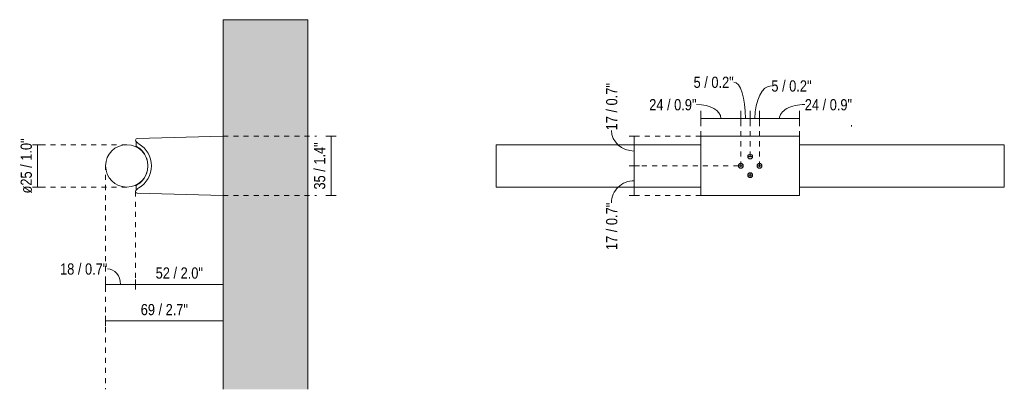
# Model space of a CAD drawing. Header units: millimetres. Extents: x -3389 to -2195, y 382 to 6766.
# Tile 1 of 3: x -2776 to -2195, y 382 to 600. Entities that reach past the tile are written whole.
import ezdxf

# ---------------------------------------------------------------- set-up
doc = ezdxf.new("R2010")
doc.units = ezdxf.units.MM
doc.linetypes.add('Dash', pattern=[6, 3, -3])
doc.linetypes.add('Hidden', pattern=[7.14375, 4.7625, -2.38125])
for name, color, linetype, lineweight in [('Cotas', 7, 'Continuous', 9), ('Cotas-3', 7, 'Continuous', 9), ('Elementos de detalle', 7, 'Continuous', 9), ('Lighthing Fixture Detail Wide Black', 7, 'Continuous', 20), ('Luminarias', 7, 'Continuous', 20), ('Muros', 7, 'Continuous', 9), ('Patrón de corte', 7, 'Continuous', 9)]:
    doc.layers.add(name, color=color, linetype=linetype, lineweight=lineweight)
doc.layers.add('Lighthing Fixture Dim Grey Dash', color=7, linetype='Dash', lineweight=9, true_color=0xd2d2d2)
doc.styles.add('Arial Narrow', font='ARIALN.TTF', dxfattribs={"height": 6.6})
doc.dimstyles.new('FARO_-_2_2mm_Arial_Narrow_mm_Inch_Left', dxfattribs={"dimscale": 304.8, "dimtxt": 6.754644, "dimasz": 0, "dimexe": 0.009843, "dimexo": 0.0625, "dimgap": 0.004921, "dimtad": 1, "dimdec": 0, "dimzin": 0, "dimdsep": 46, "dimtxsty": 'Arial Narrow', "dimblk1": 'NONE', "dimblk2": 'NONE', "dimsah": 1, "dimcen": 0.09, "dimadec": 0, "dimazin": 0, "dimtfac": 1, "dimtdec": 4, "dimtix": 1, "dimtmove": 0, "dimatfit": 3, "dimfxl": 0.009843, "dimfxlon": 1, "dimtvp": 1, "dimtolj": 1, "dimtzin": 0, "dimarcsym": 2})
doc.dimstyles.new('FARO_-_2_2mm_Arial_Narrow_mm_Inch_Left_1', dxfattribs={"dimscale": 304.8, "dimtxt": 6.754644, "dimasz": 0, "dimexe": 0.009843, "dimexo": 0.0625, "dimgap": 0.004921, "dimtad": 1, "dimdec": 0, "dimzin": 0, "dimdsep": 46, "dimtxsty": 'Arial Narrow', "dimblk1": 'NONE', "dimblk2": 'NONE', "dimsah": 1, "dimcen": 0.09, "dimadec": 0, "dimazin": 0, "dimtfac": 1, "dimtdec": 4, "dimtix": 1, "dimtmove": 1, "dimatfit": 3, "dimfxl": 0.009843, "dimfxlon": 1, "dimtvp": 1, "dimtolj": 1, "dimtzin": 0, "dimarcsym": 2})
doc.dimstyles.new('FARO_-_2_2mm_Arial_Narrow_mm_Inch_Left_2', dxfattribs={"dimscale": 304.8, "dimtxt": 6.754644, "dimasz": 0, "dimexe": 0.009843, "dimexo": 0.0625, "dimgap": 0.004921, "dimtad": 1, "dimdec": 0, "dimzin": 0, "dimdsep": 46, "dimtxsty": 'Arial Narrow', "dimblk1": 'NONE', "dimblk2": 'NONE', "dimsah": 1, "dimcen": 0.09, "dimadec": 0, "dimazin": 0, "dimtfac": 1, "dimtdec": 4, "dimtix": 1, "dimtmove": 1, "dimatfit": 3, "dimfxl": 0.009843, "dimfxlon": 1, "dimtvp": 1, "dimtolj": 1, "dimtzin": 0, "dimarcsym": 2})
doc.dimstyles.new('FARO_-_2_2mm_Arial_Narrow_mm_Inch_Left_3', dxfattribs={"dimscale": 304.8, "dimtxt": 6.754644, "dimasz": 0, "dimexe": 0.009843, "dimexo": 0.0625, "dimgap": 0.004921, "dimtad": 1, "dimdec": 0, "dimzin": 0, "dimdsep": 46, "dimtxsty": 'Arial Narrow', "dimblk1": 'NONE', "dimblk2": 'NONE', "dimsah": 1, "dimcen": 0.09, "dimadec": 0, "dimazin": 0, "dimtfac": 1, "dimtdec": 4, "dimtix": 1, "dimtmove": 1, "dimatfit": 3, "dimfxl": 0.009843, "dimfxlon": 1, "dimtvp": 1, "dimtolj": 1, "dimtzin": 0, "dimarcsym": 2})

# ---------------------------------------------------------------- blocks, each defined once
blk = doc.blocks.new('calma_walllamp - 63520 TIDE 300 Black wall lamp-581954-Lateral_PDF')
at = {"layer": 'Luminarias'}
for p, q in [((-3268.96, 531.18), (-3319.75, 529.85)), ((-3320.36, 528.02), (-3320.36, 525.25)), ((-3320.36, 502.16), (-3320.36, 499.36)), ((-3319.75, 497.53), (-3268.96, 496.2))]:
    blk.add_line(p, q, dxfattribs=at)
for centre, radius, start, end in [((-3319.73, 528.85), 0.996, 91.5, 212.5), ((-3325.87, 513.69), 12.5, 90, 270), ((-3325.87, 513.69), 12.5, 270, 90), ((-3316.47, 530.93), 4.86, 212.5, 240.50925), ((-3316.47, 530.93), 4.86, 216.76626, 228.63776), ((-3326.37, 513.71), 13.02, 28.83659, 62.50913), ((-3326.35, 513.7), 15.01, 299.96461, 60.03539), ((-3326.37, 513.71), 13.02, 17.08143, 21.52203), ((-3326.37, 513.71), 13.02, 352.7173, 353.05454), ((-3326.37, 513.71), 13.02, 6.94546, 7.13277), ((-3326.37, 513.71), 13.02, 297.49087, 330.9989), ((-3326.37, 513.71), 13.02, 338.31345, 342.36623), ((-3316.47, 496.45), 4.86, 119.49075, 147.5), ((-3316.47, 496.45), 4.86, 131.36224, 143.23374), ((-3319.73, 498.53), 0.996, 147.5, 268.63592)]:
    blk.add_arc(centre, radius, start, end, dxfattribs=at)
blk = doc.blocks.new('calma_walllamp - 63520 TIDE 300 Black wall lamp-581954-Alzado_PDF Fixing')
at = {"layer": 'Luminarias', "color": 9, "true_color": 0xc0c0c0}
for p, q in [((6551, 496.2), (6551, 531.18)), ((6609.3, 531.18), (6551, 531.18)), ((6609.3, 531.18), (6609.3, 496.2)), ((6551, 526.19), (6430.2, 526.19)), ((6430.2, 526.19), (6430.2, 501.19)), ((6730.2, 526.19), (6609.3, 526.19)), ((6730.2, 501.19), (6730.2, 526.19)), ((6430.2, 501.19), (6551, 501.19)), ((6609.3, 501.19), (6730.2, 501.19)), ((6551, 496.2), (6609.3, 496.2))]:
    blk.add_line(p, q, dxfattribs=at)
blk = doc.blocks.new('DIMBLOCK3-Lateral_PDF')
at = {"layer": 'Cotas-3', "color": 251, "true_color": 0x5b5b5b}
for p, q in [((-2765.75, 526.19), (-2768.75, 526.19)), ((-2765.75, 526.19), (-2765.75, 501.19)), ((-2765.75, 526.19), (-2762.75, 526.19)), ((-2765.75, 501.19), (-2768.75, 501.19)), ((-2765.75, 501.19), (-2762.75, 501.19))]:
    blk.add_line(p, q, dxfattribs=at)
at = {"layer": 'Cotas-3', "color": 0, "insert": (-2775.78, 497.39), "char_height": 6.6, "width": 39.1126, "attachment_point": 1, "rotation": 90, "line_spacing_factor": 0.974696, "style": 'Arial Narrow'}
blk.add_mtext('ø25 / 1.0"', dxfattribs=at)
blk = doc.blocks.new('_None')
blk = doc.blocks.new('DIMBLOCK4-Lateral_PDF')
at = {"layer": 'Cotas-3', "color": 251, "true_color": 0x5b5b5b}
for p, q in [((-2725.59, 443.7), (-2725.59, 446.7)), ((-2725.59, 443.7), (-2707.95, 443.7)), ((-2725.59, 443.7), (-2725.59, 440.7)), ((-2707.95, 443.7), (-2707.95, 446.7)), ((-2707.95, 443.7), (-2707.95, 440.7))]:
    blk.add_line(p, q, dxfattribs=at)
blk.add_ellipse((-2724.52, 443.7), major_axis=(0, 9.23), ratio=0.839608, start_param=4.712389, end_param=6.283185, dxfattribs=at)
at = {"layer": 'Cotas-3', "color": 0, "insert": (-2752.5, 456.1), "char_height": 6.6, "width": 33.5802, "attachment_point": 1, "line_spacing_factor": 0.974696, "style": 'Arial Narrow'}
blk.add_mtext('18 / 0.7"', dxfattribs=at)
blk = doc.blocks.new('DIMBLOCK5-Lateral_PDF')
at = {"layer": 'Cotas-3', "color": 251, "true_color": 0x5b5b5b}
for p, q in [((-2707.95, 443.7), (-2707.95, 446.7)), ((-2707.95, 443.7), (-2656.19, 443.7)), ((-2707.95, 443.7), (-2707.95, 440.7)), ((-2656.19, 443.7), (-2656.19, 446.7)), ((-2656.19, 443.7), (-2656.19, 440.7))]:
    blk.add_line(p, q, dxfattribs=at)
at = {"layer": 'Cotas-3', "color": 0, "insert": (-2696.06, 453.73), "char_height": 6.6, "width": 33.5802, "attachment_point": 1, "line_spacing_factor": 0.974696, "style": 'Arial Narrow'}
blk.add_mtext('52 / 2.0"', dxfattribs=at)
blk = doc.blocks.new('DIMBLOCK6-Lateral_PDF')
at = {"layer": 'Cotas-3', "color": 251, "true_color": 0x5b5b5b}
for p, q in [((-2725.59, 422.1), (-2725.59, 425.1)), ((-2656.19, 422.1), (-2656.19, 425.1)), ((-2725.59, 422.1), (-2656.19, 422.1)), ((-2725.59, 422.1), (-2725.59, 419.1)), ((-2656.19, 422.1), (-2656.19, 419.1))]:
    blk.add_line(p, q, dxfattribs=at)
at = {"layer": 'Cotas-3', "color": 0, "insert": (-2704.88, 432.13), "char_height": 6.6, "width": 33.5802, "attachment_point": 1, "line_spacing_factor": 0.974696, "style": 'Arial Narrow'}
blk.add_mtext('69 / 2.7"', dxfattribs=at)
blk = doc.blocks.new('DIMBLOCK7-Lateral_PDF')
at = {"layer": 'Cotas-3', "color": 251, "true_color": 0x5b5b5b}
for p, q in [((-2592.54, 531.18), (-2595.54, 531.18)), ((-2592.54, 531.18), (-2592.54, 496.2)), ((-2592.54, 531.18), (-2589.54, 531.18)), ((-2592.54, 496.2), (-2595.54, 496.2)), ((-2592.54, 496.2), (-2589.54, 496.2))]:
    blk.add_line(p, q, dxfattribs=at)
at = {"layer": 'Cotas-3', "color": 0, "insert": (-2602.57, 499.7), "char_height": 6.6, "width": 33.5802, "attachment_point": 1, "rotation": 90, "line_spacing_factor": 0.974696, "style": 'Arial Narrow'}
blk.add_mtext('35 / 1.4"', dxfattribs=at)
blk = doc.blocks.new('DIMBLOCK8-Alzado_PDF Fixing')
at = {"layer": 'Cotas-3', "color": 251, "true_color": 0x5b5b5b}
for p, q in [((-2374.28, 541.73), (-2374.28, 544.73)), ((-2374.28, 541.73), (-2350.59, 541.73)), ((-2374.28, 541.73), (-2374.28, 538.73)), ((-2350.59, 541.73), (-2350.59, 544.73)), ((-2350.59, 541.73), (-2350.59, 538.73))]:
    blk.add_line(p, q, dxfattribs=at)
blk.add_ellipse((-2376.72, 541.73), major_axis=(14.29, 0), ratio=0.573495, start_param=0, end_param=1.570796, dxfattribs=at)
at = {"layer": 'Cotas-3', "color": 0, "insert": (-2404.71, 553.09), "char_height": 6.6, "width": 33.5802, "attachment_point": 1, "line_spacing_factor": 0.974696, "style": 'Arial Narrow'}
blk.add_mtext('24 / 0.9"', dxfattribs=at)
blk = doc.blocks.new('DIMBLOCK9-Alzado_PDF Fixing')
at = {"layer": 'Cotas-3', "color": 251, "true_color": 0x5b5b5b}
for p, q in [((-2350.59, 541.73), (-2350.59, 544.73)), ((-2350.59, 541.73), (-2345.09, 541.73)), ((-2350.59, 541.73), (-2350.59, 538.73)), ((-2345.09, 541.73), (-2345.09, 544.73)), ((-2345.09, 541.73), (-2345.09, 538.73))]:
    blk.add_line(p, q, dxfattribs=at)
blk.add_ellipse((-2354.72, 541.73), major_axis=(0, 21.44), ratio=0.320819, start_param=4.712389, end_param=6.283185, dxfattribs=at)
at = {"layer": 'Cotas-3', "color": 0, "insert": (-2378.52, 566.34), "char_height": 6.6, "width": 28.5625, "attachment_point": 1, "line_spacing_factor": 0.974696, "style": 'Arial Narrow'}
blk.add_mtext('5 / 0.2"', dxfattribs=at)
blk = doc.blocks.new('DIMBLOCK10-Alzado_PDF Fixing')
at = {"layer": 'Cotas-3', "color": 251, "true_color": 0x5b5b5b}
for p, q in [((-2345.09, 541.73), (-2345.09, 544.73)), ((-2345.09, 541.73), (-2339.59, 541.73)), ((-2345.09, 541.73), (-2345.09, 538.73)), ((-2339.59, 541.73), (-2339.59, 544.73)), ((-2339.59, 541.73), (-2339.59, 538.73))]:
    blk.add_line(p, q, dxfattribs=at)
blk.add_ellipse((-2332.6, 541.73), major_axis=(0, 19.27), ratio=0.505566, start_param=0, end_param=1.570796, dxfattribs=at)
at = {"layer": 'Cotas-3', "color": 0, "insert": (-2332.6, 564.17), "char_height": 6.6, "width": 28.5625, "attachment_point": 1, "line_spacing_factor": 0.974696, "style": 'Arial Narrow'}
blk.add_mtext('5 / 0.2"', dxfattribs=at)
blk = doc.blocks.new('DIMBLOCK11-Alzado_PDF Fixing')
at = {"layer": 'Cotas-3', "color": 251, "true_color": 0x5b5b5b}
for p, q in [((-2339.59, 541.73), (-2339.59, 544.73)), ((-2339.59, 541.73), (-2315.99, 541.73)), ((-2339.59, 541.73), (-2339.59, 538.73)), ((-2315.99, 541.73), (-2315.99, 544.73)), ((-2315.99, 541.73), (-2315.99, 538.73))]:
    blk.add_line(p, q, dxfattribs=at)
blk.add_ellipse((-2312.87, 541.73), major_axis=(14.92, 0), ratio=0.549366, start_param=1.570796, end_param=3.141593, dxfattribs=at)
at = {"layer": 'Cotas-3', "color": 0, "insert": (-2312.87, 553.09), "char_height": 6.6, "width": 33.5802, "attachment_point": 1, "line_spacing_factor": 0.974696, "style": 'Arial Narrow'}
blk.add_mtext('24 / 0.9"', dxfattribs=at)
blk = doc.blocks.new('DIMBLOCK12-Alzado_PDF Fixing')
at = {"layer": 'Cotas-3', "color": 251, "true_color": 0x5b5b5b}
for p, q in [((-2413.52, 531.18), (-2416.52, 531.18)), ((-2413.52, 531.18), (-2413.52, 513.69)), ((-2413.52, 531.18), (-2410.52, 531.18)), ((-2413.52, 513.69), (-2410.52, 513.69))]:
    blk.add_line(p, q, dxfattribs=at)
at = {"layer": 'Cotas-3', "color": 251, "linetype": 'Hidden', "true_color": 0x5b5b5b}
blk.add_line((-2413.52, 513.69), (-2416.52, 513.69), dxfattribs=at)
at = {"layer": 'Cotas-3', "color": 251, "true_color": 0x5b5b5b}
blk.add_ellipse((-2413.52, 534.64), major_axis=(13.45, 0), ratio=0.907495, start_param=3.141593, end_param=4.712389, dxfattribs=at)
at = {"layer": 'Cotas-3', "color": 0, "insert": (-2430.14, 534.64), "char_height": 6.6, "width": 33.5802, "attachment_point": 1, "rotation": 90, "line_spacing_factor": 0.974696, "style": 'Arial Narrow'}
blk.add_mtext('17 / 0.7"', dxfattribs=at)
blk = doc.blocks.new('DIMBLOCK13-Alzado_PDF Fixing')
at = {"layer": 'Cotas-3', "color": 251, "linetype": 'Hidden', "true_color": 0x5b5b5b}
blk.add_line((-2413.52, 513.69), (-2416.52, 513.69), dxfattribs=at)
at = {"layer": 'Cotas-3', "color": 251, "true_color": 0x5b5b5b}
for p, q in [((-2413.52, 513.69), (-2413.52, 496.2)), ((-2413.52, 513.69), (-2410.52, 513.69)), ((-2413.52, 496.2), (-2416.52, 496.2)), ((-2413.52, 496.2), (-2410.52, 496.2))]:
    blk.add_line(p, q, dxfattribs=at)
blk.add_ellipse((-2413.52, 491.96), major_axis=(13.45, 0), ratio=0.965273, start_param=1.570796, end_param=3.141593, dxfattribs=at)
at = {"layer": 'Cotas-3', "color": 0, "insert": (-2430.14, 463.98), "char_height": 6.6, "width": 33.5802, "attachment_point": 1, "rotation": 90, "line_spacing_factor": 0.974696, "style": 'Arial Narrow'}
blk.add_mtext('17 / 0.7"', dxfattribs=at)

msp = doc.modelspace()

# ---------------------------------------------------------------- hatches: boundary and pattern name
at = {"layer": 'Elementos de detalle', "true_color": 0xc0c0c0}
h = msp.add_hatch(color=9, dxfattribs=at)
h.paths.add_polyline_path([(-2345.09, 506.76), (-2344.72, 506.81), (-2344.37, 506.95), (-2344.08, 507.18), (-2343.85, 507.48), (-2343.71, 507.82), (-2343.66, 508.19), (-2343.71, 508.56), (-2343.85, 508.91), (-2344.08, 509.2), (-2344.37, 509.43), (-2344.72, 509.57), (-2345.09, 509.62), (-2345.46, 509.57), (-2345.8, 509.43), (-2346.1, 509.2), (-2346.33, 508.91), (-2346.47, 508.56), (-2346.52, 508.19), (-2346.47, 507.82), (-2346.31, 507.45), (-2346.1, 507.18), (-2345.8, 506.95), (-2345.46, 506.81)])
h.paths.add_polyline_path([(-2350.59, 512.26), (-2350.22, 512.31), (-2349.87, 512.45), (-2349.57, 512.68), (-2349.35, 512.97), (-2349.2, 513.32), (-2349.16, 513.69), (-2349.2, 514.06), (-2349.35, 514.4), (-2349.57, 514.7), (-2349.89, 514.93), (-2350.22, 515.07), (-2350.59, 515.12), (-2350.96, 515.07), (-2351.3, 514.93), (-2351.67, 514.6), (-2351.82, 514.4), (-2351.97, 514.06), (-2352.02, 513.69), (-2351.97, 513.32), (-2351.82, 512.97), (-2351.6, 512.68), (-2351.3, 512.45), (-2350.96, 512.31)])
h.paths.add_polyline_path([(-2339.59, 512.26), (-2339.22, 512.31), (-2338.88, 512.45), (-2338.58, 512.68), (-2338.35, 512.97), (-2338.21, 513.32), (-2338.16, 513.69), (-2338.21, 514.06), (-2338.35, 514.4), (-2338.58, 514.7), (-2338.88, 514.93), (-2339.22, 515.07), (-2339.59, 515.12), (-2339.96, 515.07), (-2340.31, 514.93), (-2340.6, 514.7), (-2340.85, 514.35), (-2340.97, 514.06), (-2341.02, 513.69), (-2340.94, 513.23), (-2340.83, 512.97), (-2340.6, 512.68), (-2340.31, 512.45), (-2339.96, 512.31)])
h.paths.add_polyline_path([(-2345.09, 517.75), (-2344.72, 517.8), (-2344.37, 517.94), (-2344.08, 518.17), (-2343.85, 518.46), (-2343.71, 518.81), (-2343.66, 519.18), (-2343.74, 519.63), (-2343.85, 519.89), (-2344.08, 520.19), (-2344.37, 520.42), (-2344.72, 520.56), (-2345.09, 520.61), (-2345.46, 520.56), (-2345.8, 520.42), (-2346.1, 520.19), (-2346.33, 519.89), (-2346.47, 519.55), (-2346.52, 519.18), (-2346.47, 518.81), (-2346.31, 518.44), (-2346.1, 518.17), (-2345.8, 517.94), (-2345.46, 517.8)])
at = {"layer": 'Patrón de corte', "true_color": 0xe8e8e8}
msp.add_hatch(color=254, dxfattribs=at).paths.add_polyline_path([(-2656.19, 381.77), (-2606.19, 381.77), (-2606.19, 600), (-2656.19, 600), (-2656.19, 499.35)])

# ---------------------------------------------------------------- linework, layer by layer
at = {"layer": 'Lighthing Fixture Detail Wide Black'}
msp.add_line((-2285.39, 537.77), (-2285.39, 536.98), dxfattribs=at)
for centre, start, end in [((-2345.09, 519.18), 0, 180), ((-2345.09, 519.18), 180, 360), ((-2350.59, 513.69), 0, 180), ((-2350.59, 513.69), 180, 360), ((-2339.59, 513.69), 0, 180), ((-2339.59, 513.69), 180, 360), ((-2345.09, 508.19), 0, 180), ((-2345.09, 508.19), 180, 360)]:
    msp.add_arc(centre, 1.43, start, end, dxfattribs=at)
at = {"layer": 'Lighthing Fixture Dim Grey Dash'}
for p, q in [((-2374.28, 531.18), (-2374.28, 546.18)), ((-2350.59, 546.18), (-2350.59, 512.26)), ((-2345.09, 546.18), (-2345.09, 517.75)), ((-2339.59, 546.18), (-2339.59, 512.26)), ((-2315.99, 531.18), (-2315.99, 546.18)), ((-2656.19, 531.18), (-2601.19, 531.18)), ((-2374.28, 531.18), (-2409.28, 531.18)), ((-2713.11, 526.19), (-2763.11, 526.19)), ((-2343.66, 519.18), (-2346.52, 519.18)), ((-2725.59, 514.4), (-2725.59, 454.4)), ((-2352.02, 513.69), (-2409.28, 513.69)), ((-2352.02, 513.69), (-2349.16, 513.69)), ((-2338.16, 513.69), (-2341.02, 513.69)), ((-2343.66, 508.19), (-2346.52, 508.19)), ((-2345.09, 509.62), (-2345.09, 506.76)), ((-2713.11, 501.19), (-2763.11, 501.19)), ((-2707.95, 498.53), (-2707.95, 443.53)), ((-2656.19, 496.2), (-2601.19, 496.2)), ((-2656.19, 494.65), (-2656.19, 454.4)), ((-2374.28, 496.2), (-2409.28, 496.2)), ((-2725.59, 454.4), (-2725.59, 381.77))]:
    msp.add_line(p, q, dxfattribs=at)
at = {"layer": 'Muros'}
for p, q in [((-2656.19, 600), (-2656.19, 381.77)), ((-2606.19, 600), (-2656.19, 600)), ((-2606.19, 381.77), (-2606.19, 600))]:
    msp.add_line(p, q, dxfattribs=at)

# ---------------------------------------------------------------- block references
at = {"layer": 'Luminarias'}
msp.add_blockref('calma_walllamp - 63520 TIDE 300 Black wall lamp-581954-Lateral_PDF', (612.77, 0), dxfattribs=at)
at = {"layer": 'Luminarias', "color": 9, "true_color": 0xc0c0c0}
msp.add_blockref('calma_walllamp - 63520 TIDE 300 Black wall lamp-581954-Alzado_PDF Fixing', (-8925.28, 0), dxfattribs=at)

# ---------------------------------------------------------------- dimensions: what is measured, and where the dimension line sits
at = {"layer": 'Cotas', "color": 251, "true_color": 0x5b5b5b}
for base, p1, p2, dimstyle, override, picture, middle in [((-2413.52, 513.69), (-2410.52, 531.18), (-2416.52, 513.69), 'FARO_-_2_2mm_Arial_Narrow_mm_Inch_Left_2', {"dimpost": '<>', "dimfxl": 18.488743}, 'DIMBLOCK12-Alzado_PDF Fixing', (-2425.74, 551.43)), ((-2413.52, 496.2), (-2416.52, 513.69), (-2410.52, 496.2), 'FARO_-_2_2mm_Arial_Narrow_mm_Inch_Left_3', {"dimpost": '<>', "dimfxl": 18.48874}, 'DIMBLOCK13-Alzado_PDF Fixing', (-2425.74, 480.77))]:
    dim = msp.add_linear_dim(base=base, p1=p1, p2=p2, angle=90, dimstyle=dimstyle, override=override, dxfattribs=at)
    dim.commit()
    dim.dimension.update_dxf_attribs({"geometry": picture, "text_midpoint": middle, "dimtype": 160, "text_rotation": 90})
for base, p1, p2, override, picture, middle in [((-2345.0887, 541.7293), (-2350.5856, 538.7293), (-2345.0887, 538.7293), {"dimpost": '<>', "dimfxl": 5.496891}, 'DIMBLOCK9-Alzado_PDF Fixing', (-2364.236, 561.9374)), ((-2339.5918, 541.7293), (-2345.0887, 538.7293), (-2339.5918, 538.7293), {"dimpost": '<>', "dimfxl": 5.496891}, 'DIMBLOCK10-Alzado_PDF Fixing', (-2318.3178, 559.7664)), ((-2350.59, 541.73), (-2374.28, 538.73), (-2350.59, 538.73), {"dimpost": '<>', "dimfxl": 23.694794}, 'DIMBLOCK8-Alzado_PDF Fixing', (-2387.92, 548.69)), ((-2315.99, 541.73), (-2339.59, 538.73), (-2315.99, 538.73), {"dimpost": '<>', "dimfxl": 23.606578}, 'DIMBLOCK11-Alzado_PDF Fixing', (-2296.08, 548.69)), ((-2707.95, 443.7), (-2725.59, 446.7), (-2707.95, 440.7), {"dimpost": '<>', "dimfxl": 18.626118}, 'DIMBLOCK4-Lateral_PDF', (-2735.71, 451.7))]:
    dim = msp.add_linear_dim(base=base, p1=p1, p2=p2, dimstyle='FARO_-_2_2mm_Arial_Narrow_mm_Inch_Left_1', override=override, dxfattribs=at)
    dim.commit()
    dim.dimension.update_dxf_attribs({"geometry": picture, "text_midpoint": middle, "dimtype": 160})
dim = msp.add_linear_dim(base=(-2765.75, 501.19), p1=(-2762.75, 526.19), p2=(-2762.75, 501.19), angle=90, text='ø<>', dimstyle='FARO_-_2_2mm_Arial_Narrow_mm_Inch_Left', override={"dimpost": '<>', "dimfxl": 25}, dxfattribs=at)
dim.commit()
dim.dimension.update_dxf_attribs({"geometry": 'DIMBLOCK3-Lateral_PDF', "text_midpoint": (-2771.53, 513.69)})
dim = msp.add_linear_dim(base=(-2592.54, 496.2), p1=(-2595.54, 531.18), p2=(-2595.54, 496.2), angle=90, dimstyle='FARO_-_2_2mm_Arial_Narrow_mm_Inch_Left', override={"dimpost": '<>', "dimfxl": 34.976196}, dxfattribs=at)
dim.commit()
dim.dimension.update_dxf_attribs({"geometry": 'DIMBLOCK7-Lateral_PDF', "text_midpoint": (-2598.31, 513.69)})
for base, p1, p2, override, picture, middle in [((-2656.19, 443.7), (-2707.95, 440.7), (-2656.19, 446.7), {"dimpost": '<>', "dimfxl": 52.108092}, 'DIMBLOCK5-Lateral_PDF', (-2682.07, 449.47)), ((-2656.19, 422.1), (-2725.59, 419.1), (-2656.19, 425.1), {"dimpost": '<>', "dimfxl": 69.653678}, 'DIMBLOCK6-Lateral_PDF', (-2690.89, 427.87))]:
    dim = msp.add_linear_dim(base=base, p1=p1, p2=p2, dimstyle='FARO_-_2_2mm_Arial_Narrow_mm_Inch_Left', override=override, dxfattribs=at)
    dim.commit()
    dim.dimension.update_dxf_attribs({"geometry": picture, "text_midpoint": middle})

doc.saveas('drawing.dxf')
